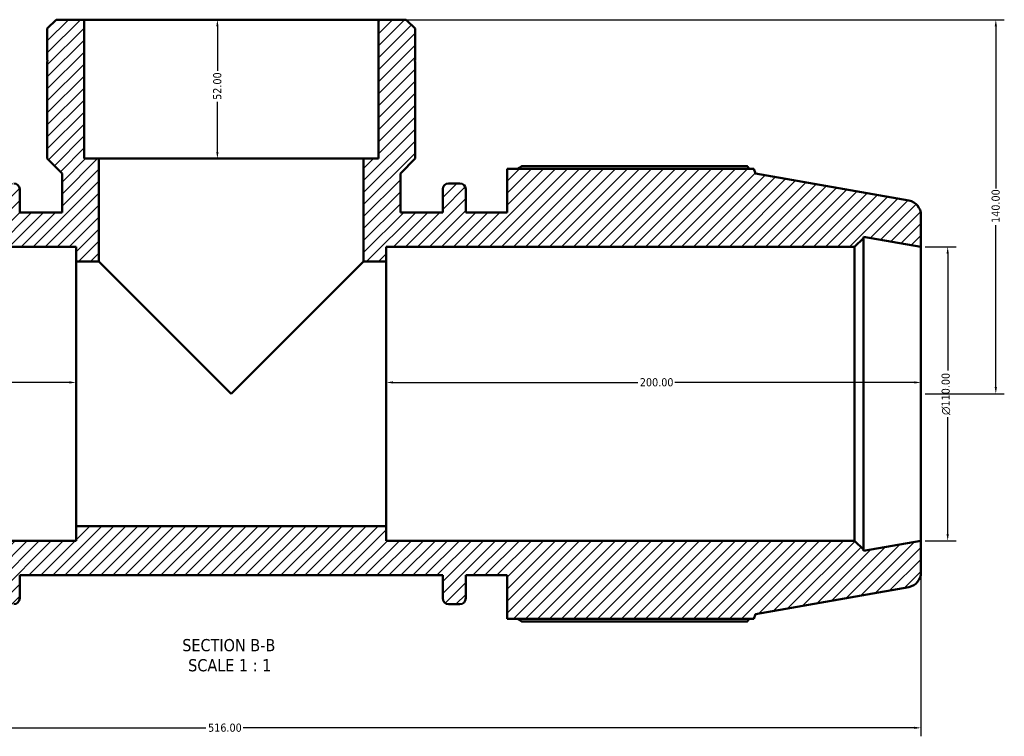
# Model space of a CAD drawing. Header units: millimetres. Extents: x -9 to 1277, y -434 to 883.
# Tile 3 of 8: x 480 to 849, y -434 to -166. Entities that reach past the tile are written whole.
import ezdxf

# ---------------------------------------------------------------- set-up
doc = ezdxf.new("R2010")
doc.units = ezdxf.units.MM
for name, color, linetype, lineweight in [('Dimension (ANSI)', 7, 'Continuous', 25), ('Hatch (ANSI)', 7, 'Continuous', 18), ('Symbol (ANSI)', 7, 'Continuous', 25), ('Visible (ANSI)', 7, 'Continuous', 50)]:
    doc.layers.add(name, color=color, linetype=linetype, lineweight=lineweight)
doc.styles.add('Label Text (ANSI)', font='tahoma.ttf')
doc.styles.add('Note Text (ANSI)', font='tahoma.ttf')
doc.dimstyles.new('Default - mm (ANSI)', dxfattribs={"dimtxt": 3.048, "dimasz": 2.5, "dimexe": 3.175, "dimexo": 1.6002, "dimgap": 0.8, "dimtad": 0, "dimtoh": 1, "dimrnd": 1e-08, "dimzin": 4, "dimdsep": 46, "dimtxsty": 'Note Text (ANSI)', "dimcen": 0.09, "dimdle": 10, "dimclrd": 256, "dimclre": 256, "dimclrt": 256, "dimadec": 1, "dimazin": 1, "dimtfac": 1, "dimtofl": 0, "dimtmove": 0, "dimatfit": 3, "dimfxl": 1, "dimtolj": 1, "dimtzin": 4, "dimlwd": -1, "dimlwe": -1, "dimarcsym": 0})

# ---------------------------------------------------------------- blocks, each defined once
blk = doc.blocks.new('*D7')
at = {"layer": 'Defpoints', "color": 0, "transparency": 16777216}
for p in [(614.57, -165.91), (845.53, -165.91), (817.53, -305.91)]:
    blk.add_point(p, dxfattribs=at)
at = {"layer": 'Dimension (ANSI)', "transparency": 16777216}
for p, q in [((616.17, -165.91), (848.71, -165.91)), ((845.53, -168.41), (845.53, -229.07)), ((845.53, -303.41), (845.53, -242.75)), ((819.13, -305.91), (848.71, -305.91))]:
    blk.add_line(p, q, dxfattribs=at)
for points in [[(845.11, -168.41), (845.95, -168.41), (845.53, -165.91)], [(845.11, -303.41), (845.95, -303.41), (845.53, -305.91)]]:
    blk.add_solid(points, dxfattribs=at)
at = {"layer": 'Dimension (ANSI)', "transparency": 16777216, "insert": (843.94, -241.95), "char_height": 3.048, "attachment_point": 1, "rotation": 90, "style": 'Note Text (ANSI)'}
blk.add_mtext('\\A1;140.00', dxfattribs=at)
blk = doc.blocks.new('*D8')
at = {"layer": 'Defpoints', "color": 0, "transparency": 16777216}
for p in [(559.53, -165.91), (554.36, -217.91), (559.53, -217.91)]:
    blk.add_point(p, dxfattribs=at)
at = {"layer": 'Dimension (ANSI)', "transparency": 16777216}
for p, q in [((554.36, -168.41), (554.36, -185.11)), ((554.36, -215.41), (554.36, -196.71))]:
    blk.add_line(p, q, dxfattribs=at)
for points in [[(553.94, -168.41), (554.77, -168.41), (554.36, -165.91)], [(553.94, -215.41), (554.77, -215.41), (554.36, -217.91)]]:
    blk.add_solid(points, dxfattribs=at)
at = {"layer": 'Dimension (ANSI)', "transparency": 16777216, "insert": (552.77, -195.91), "char_height": 3.048, "attachment_point": 1, "rotation": 90, "style": 'Note Text (ANSI)'}
blk.add_mtext('\\A1;52.00', dxfattribs=at)
blk = doc.blocks.new('*D9')
at = {"layer": 'Defpoints', "color": 0, "transparency": 16777216}
for p in [(617.53, -301.66), (617.53, -305.91), (817.53, -305.91)]:
    blk.add_point(p, dxfattribs=at)
at = {"layer": 'Dimension (ANSI)', "transparency": 16777216}
for p, q in [((620.03, -301.66), (711.57, -301.66)), ((815.03, -301.66), (725.49, -301.66))]:
    blk.add_line(p, q, dxfattribs=at)
for points in [[(620.03, -301.24), (620.03, -302.07), (617.53, -301.66)], [(815.03, -301.24), (815.03, -302.07), (817.53, -301.66)]]:
    blk.add_solid(points, dxfattribs=at)
at = {"layer": 'Dimension (ANSI)', "transparency": 16777216, "insert": (712.37, -300.07), "char_height": 3.048, "attachment_point": 1, "style": 'Note Text (ANSI)'}
blk.add_mtext('\\A1;200.00', dxfattribs=at)
blk = doc.blocks.new('*D10')
at = {"layer": 'Defpoints', "color": 0, "transparency": 16777216}
for p in [(301.53, -301.66), (301.53, -305.91), (501.53, -305.91)]:
    blk.add_point(p, dxfattribs=at)
at = {"layer": 'Dimension (ANSI)', "transparency": 16777216}
for p, q in [((304.03, -301.66), (395.57, -301.66)), ((499.03, -301.66), (409.49, -301.66))]:
    blk.add_line(p, q, dxfattribs=at)
for points in [[(304.03, -301.24), (304.03, -302.07), (301.53, -301.66)], [(499.03, -301.24), (499.03, -302.07), (501.53, -301.66)]]:
    blk.add_solid(points, dxfattribs=at)
at = {"layer": 'Dimension (ANSI)', "transparency": 16777216, "insert": (396.37, -300.07), "char_height": 3.048, "attachment_point": 1, "style": 'Note Text (ANSI)'}
blk.add_mtext('\\A1;200.00', dxfattribs=at)
blk = doc.blocks.new('*D11')
at = {"layer": 'Defpoints', "color": 0, "transparency": 16777216}
for p in [(301.53, -360.91), (817.53, -360.91), (817.53, -430.91)]:
    blk.add_point(p, dxfattribs=at)
at = {"layer": 'Dimension (ANSI)', "transparency": 16777216}
for p, q in [((301.53, -362.51), (301.53, -434.08)), ((817.53, -362.51), (817.53, -434.08)), ((304.03, -430.91), (550.09, -430.91)), ((815.03, -430.91), (563.98, -430.91))]:
    blk.add_line(p, q, dxfattribs=at)
for points in [[(304.03, -430.49), (304.03, -431.32), (301.53, -430.91)], [(815.03, -430.49), (815.03, -431.32), (817.53, -430.91)]]:
    blk.add_solid(points, dxfattribs=at)
at = {"layer": 'Dimension (ANSI)', "transparency": 16777216, "insert": (550.89, -429.32), "char_height": 3.048, "attachment_point": 1, "style": 'Note Text (ANSI)'}
blk.add_mtext('\\A1;516.00', dxfattribs=at)
blk = doc.blocks.new('*D13')
at = {"layer": 'Defpoints', "color": 0, "transparency": 16777216}
for p in [(817.53, -250.91), (817.53, -360.91), (827.53, -360.91)]:
    blk.add_point(p, dxfattribs=at)
at = {"layer": 'Dimension (ANSI)', "transparency": 16777216}
for p, q in [((819.13, -250.91), (830.71, -250.91)), ((827.53, -253.41), (827.53, -297.19)), ((827.53, -358.41), (827.53, -314.63)), ((819.13, -360.91), (830.71, -360.91))]:
    blk.add_line(p, q, dxfattribs=at)
for points in [[(827.11, -253.41), (827.95, -253.41), (827.53, -250.91)], [(827.11, -358.41), (827.95, -358.41), (827.53, -360.91)]]:
    blk.add_solid(points, dxfattribs=at)
at = {"layer": 'Dimension (ANSI)', "transparency": 16777216, "insert": (825.24, -313.83), "char_height": 3.048, "attachment_point": 1, "rotation": 90, "style": 'Note Text (ANSI)'}
blk.add_mtext('\\A1;\\fAIGDT|b0|i0;\\H3.0480;\\ln\\fTahoma|b0|i0;\\H3.0480;110.00', dxfattribs=at)

msp = doc.modelspace()

# ---------------------------------------------------------------- hatches: boundary and pattern name
at = {"layer": 'Hatch (ANSI)'}
h = msp.add_hatch(dxfattribs=at)
h.set_pattern_fill('ANSI31', color=256, scale=25.4, style=0)
h.set_pattern_definition([(45, (0, 0), (-2.245064, 2.245064), [])])
edge = h.paths.add_edge_path()
edge.add_ellipse((812.031, -372.793), major_axis=(0.955, -5.416), ratio=1, start_angle=0, end_angle=80)
edge.add_line((817.531, -372.793), (817.531, -360.908))
edge.add_line((817.531, -360.908), (796.031, -364.699))
edge.add_line((796.031, -364.699), (796.031, -364.208))
edge.add_line((796.031, -364.208), (792.731, -360.908))
edge.add_line((792.731, -360.908), (617.531, -360.908))
edge.add_line((617.531, -360.908), (617.531, -355.408))
edge.add_line((617.531, -355.408), (501.531, -355.408))
edge.add_line((501.531, -355.408), (501.531, -360.908))
edge.add_line((501.531, -360.908), (326.331, -360.908))
edge.add_line((326.331, -360.908), (323.031, -364.208))
edge.add_line((323.031, -364.208), (323.031, -364.699))
edge.add_line((323.031, -364.699), (301.531, -360.908))
edge.add_line((301.531, -360.908), (301.531, -372.793))
edge.add_ellipse((307.031, -372.793), major_axis=(-5.5, 0), ratio=1, start_angle=0, end_angle=80)
edge.add_line((306.076, -378.209), (363.451, -388.326))
edge.add_line((363.451, -388.326), (364.087, -390.073))
edge.add_line((364.087, -390.073), (456.331, -390.073))
edge.add_line((456.331, -390.073), (456.331, -373.783))
edge.add_line((456.331, -373.783), (471.811, -373.783))
edge.add_line((471.811, -373.783), (471.811, -382.443))
edge.add_ellipse((474.011, -382.443), major_axis=(-2.2, 0), ratio=1, start_angle=0, end_angle=90)
edge.add_line((474.011, -384.643), (478.211, -384.643))
edge.add_ellipse((478.211, -382.443), major_axis=(0, -2.2), ratio=1, start_angle=0, end_angle=90)
edge.add_line((480.411, -382.443), (480.411, -373.783))
edge.add_line((480.411, -373.783), (638.651, -373.783))
edge.add_line((638.651, -373.783), (638.651, -382.443))
edge.add_ellipse((640.851, -382.443), major_axis=(-2.2, 0), ratio=1, start_angle=0, end_angle=90)
edge.add_line((640.851, -384.643), (645.051, -384.643))
edge.add_ellipse((645.051, -382.443), major_axis=(0, -2.2), ratio=1, start_angle=0, end_angle=90)
edge.add_line((647.251, -382.443), (647.251, -373.783))
edge.add_line((647.251, -373.783), (662.731, -373.783))
edge.add_line((662.731, -373.783), (662.731, -390.073))
edge.add_line((662.731, -390.073), (754.975, -390.073))
edge.add_line((754.975, -390.073), (755.611, -388.326))
edge.add_line((755.611, -388.326), (812.986, -378.209))
edge = h.paths.add_edge_path()
edge.add_line((628.326, -169.21), (625.024, -165.908))
edge.add_line((625.024, -165.908), (614.567, -165.908))
edge.add_line((614.567, -165.908), (614.567, -217.908))
edge.add_line((614.567, -217.908), (609.031, -217.908))
edge.add_line((609.031, -217.908), (609.031, -256.408))
edge.add_line((609.031, -256.408), (617.531, -256.408))
edge.add_line((617.531, -256.408), (617.531, -250.908))
edge.add_line((617.531, -250.908), (792.731, -250.908))
edge.add_line((792.731, -250.908), (796.031, -247.608))
edge.add_line((796.031, -247.608), (796.031, -247.117))
edge.add_line((796.031, -247.117), (817.531, -250.908))
edge.add_line((817.531, -250.908), (817.531, -239.023))
edge.add_ellipse((812.031, -239.023), major_axis=(5.5, 0), ratio=1, start_angle=0, end_angle=80)
edge.add_line((812.986, -233.607), (755.611, -223.49))
edge.add_line((755.611, -223.49), (754.975, -221.743))
edge.add_line((754.975, -221.743), (662.731, -221.743))
edge.add_line((662.731, -221.743), (662.731, -238.033))
edge.add_line((662.731, -238.033), (647.251, -238.033))
edge.add_line((647.251, -238.033), (647.251, -229.373))
edge.add_ellipse((645.051, -229.373), major_axis=(2.2, 0), ratio=1, start_angle=0, end_angle=90)
edge.add_line((645.051, -227.173), (640.851, -227.173))
edge.add_ellipse((640.851, -229.373), major_axis=(0, 2.2), ratio=1, start_angle=0, end_angle=90)
edge.add_line((638.651, -229.373), (638.651, -238.033))
edge.add_line((638.651, -238.033), (622.823, -238.033))
edge.add_line((622.823, -238.033), (622.823, -223.412))
edge.add_line((622.823, -223.412), (628.326, -217.908))
edge.add_line((628.326, -217.908), (628.326, -181.508))
edge.add_line((628.326, -181.508), (628.026, -181.508))
edge.add_line((628.026, -181.508), (628.326, -181.208))
edge.add_line((628.326, -181.208), (628.326, -169.21))
edge = h.paths.add_edge_path()
edge.add_line((494.038, -165.908), (490.736, -169.21))
edge.add_line((490.736, -169.21), (490.736, -181.208))
edge.add_line((490.736, -181.208), (491.036, -181.508))
edge.add_line((491.036, -181.508), (490.736, -181.508))
edge.add_line((490.736, -181.508), (490.736, -217.908))
edge.add_line((490.736, -217.908), (496.24, -223.412))
edge.add_line((496.24, -223.412), (496.24, -238.033))
edge.add_line((496.24, -238.033), (480.411, -238.033))
edge.add_line((480.411, -238.033), (480.411, -229.373))
edge.add_ellipse((478.211, -229.373), major_axis=(2.2, 0), ratio=1, start_angle=0, end_angle=90)
edge.add_line((478.211, -227.173), (474.011, -227.173))
edge.add_ellipse((474.011, -229.373), major_axis=(0, 2.2), ratio=1, start_angle=0, end_angle=90)
edge.add_line((471.811, -229.373), (471.811, -238.033))
edge.add_line((471.811, -238.033), (456.331, -238.033))
edge.add_line((456.331, -238.033), (456.331, -221.743))
edge.add_line((456.331, -221.743), (364.087, -221.743))
edge.add_line((364.087, -221.743), (363.451, -223.49))
edge.add_line((363.451, -223.49), (306.076, -233.607))
edge.add_ellipse((307.031, -239.023), major_axis=(-0.955, 5.416), ratio=1, start_angle=0, end_angle=80)
edge.add_line((301.531, -239.023), (301.531, -250.908))
edge.add_line((301.531, -250.908), (323.031, -247.117))
edge.add_line((323.031, -247.117), (323.031, -247.608))
edge.add_line((323.031, -247.608), (326.331, -250.908))
edge.add_line((326.331, -250.908), (501.531, -250.908))
edge.add_line((501.531, -250.908), (501.531, -256.408))
edge.add_line((501.531, -256.408), (510.031, -256.408))
edge.add_line((510.031, -256.408), (510.031, -217.908))
edge.add_line((510.031, -217.908), (504.495, -217.908))
edge.add_line((504.495, -217.908), (504.495, -165.908))
edge.add_line((504.495, -165.908), (494.038, -165.908))

# ---------------------------------------------------------------- linework, layer by layer
at = {"layer": 'Visible (ANSI)'}
for p, q in [((494.038, -165.908), (490.736, -169.21)), ((490.736, -169.21), (490.736, -181.208)), ((504.495, -165.908), (494.038, -165.908)), ((504.495, -217.908), (504.495, -165.908)), ((614.567, -165.908), (504.495, -165.908)), ((625.024, -165.908), (614.567, -165.908)), ((614.567, -165.908), (614.567, -217.908)), ((628.326, -169.21), (625.024, -165.908)), ((628.326, -181.208), (628.326, -169.21)), ((490.736, -181.208), (491.036, -181.508)), ((491.036, -181.508), (490.736, -181.508)), ((490.736, -181.508), (490.736, -217.908)), ((628.026, -181.508), (628.326, -181.208)), ((628.326, -181.508), (628.026, -181.508)), ((628.326, -217.908), (628.326, -181.508)), ((490.736, -217.908), (496.24, -223.412)), ((510.031, -217.908), (504.495, -217.908)), ((510.031, -256.408), (510.031, -217.908)), ((609.031, -217.908), (510.031, -217.908)), ((614.567, -217.908), (609.031, -217.908)), ((609.031, -217.908), (609.031, -256.408)), ((622.823, -223.412), (628.326, -217.908)), ((752.67, -220.754), (668.161, -220.754)), ((496.24, -223.412), (496.24, -238.033)), ((622.823, -238.033), (622.823, -223.412)), ((754.975, -221.743), (662.731, -221.743)), ((662.731, -221.743), (662.731, -238.033)), ((755.611, -223.49), (754.975, -221.743)), ((812.986, -233.607), (755.611, -223.49)), ((645.051, -227.173), (640.851, -227.173)), ((480.411, -238.033), (480.411, -229.373)), ((638.651, -229.373), (638.651, -238.033)), ((647.251, -238.033), (647.251, -229.373)), ((496.24, -238.033), (480.411, -238.033)), ((638.651, -238.033), (622.823, -238.033)), ((662.731, -238.033), (647.251, -238.033)), ((817.531, -250.908), (817.531, -239.023)), ((792.731, -250.908), (796.031, -247.608)), ((796.031, -247.608), (796.031, -247.117)), ((796.031, -247.117), (817.531, -250.908)), ((796.031, -364.208), (796.031, -247.608)), ((326.331, -250.908), (501.531, -250.908)), ((501.531, -250.908), (501.531, -256.408)), ((617.531, -256.408), (617.531, -250.908)), ((617.531, -250.908), (792.731, -250.908)), ((792.731, -250.908), (792.731, -360.908)), ((817.531, -360.908), (817.531, -250.908)), ((501.531, -256.408), (510.031, -256.408)), ((501.531, -256.408), (501.531, -355.408)), ((510.031, -256.408), (559.531, -305.908)), ((559.531, -305.908), (609.031, -256.408)), ((609.031, -256.408), (617.531, -256.408)), ((617.531, -355.408), (617.531, -256.408)), ((617.531, -355.408), (501.531, -355.408)), ((501.531, -355.408), (501.531, -360.908)), ((617.531, -360.908), (617.531, -355.408)), ((501.531, -360.908), (326.331, -360.908)), ((792.731, -360.908), (617.531, -360.908)), ((796.031, -364.208), (792.731, -360.908)), ((817.531, -360.908), (796.031, -364.699)), ((817.531, -372.793), (817.531, -360.908)), ((796.031, -364.699), (796.031, -364.208)), ((480.411, -382.443), (480.411, -373.783)), ((480.411, -373.783), (638.651, -373.783)), ((638.651, -373.783), (638.651, -382.443)), ((647.251, -382.443), (647.251, -373.783)), ((647.251, -373.783), (662.731, -373.783)), ((662.731, -373.783), (662.731, -390.073)), ((755.611, -388.326), (812.986, -378.209)), ((640.851, -384.643), (645.051, -384.643)), ((662.731, -390.073), (754.975, -390.073)), ((754.975, -390.073), (755.611, -388.326)), ((668.161, -391.062), (752.67, -391.062))]:
    msp.add_line(p, q, dxfattribs=at)
for centre, radius, start, end in [((478.211, -229.373), 2.2, 0, 90), ((640.851, -229.373), 2.2, 90, 180), ((645.051, -229.373), 2.2, 0, 90), ((812.031, -239.023), 5.5, 0, 80), ((812.031, -372.793), 5.5, 280, 0), ((478.211, -382.443), 2.2, 270, 0), ((640.851, -382.443), 2.2, 180, 270), ((645.051, -382.443), 2.2, 270, 0)]:
    msp.add_arc(centre, radius, start, end, dxfattribs=at)
for points, weights in [([(666.584, -221.743), (667.359, -221.253), (668.161, -220.754)], [1.01263464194, 1.01489959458, 1.01701891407]), ([(753.244, -221.743), (752.962, -221.253), (752.67, -220.754)], [1.00067199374, 1.00041005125, 1]), ([(668.161, -391.062), (667.359, -390.563), (666.584, -390.073)], [1.01701891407, 1.01489959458, 1.01263464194]), ([(752.67, -391.062), (752.962, -390.563), (753.244, -390.073)], [1, 1.00041005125, 1.00067199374])]:
    msp.add_rational_spline(points, weights, degree=2, dxfattribs=at)

# ---------------------------------------------------------------- texts
at = {"layer": 'Symbol (ANSI)', "char_height": 4.572, "attachment_point": 7, "style": 'Label Text (ANSI)'}
for s, insert in [('SECTION B-B', (541.203, -402.337)), ('SCALE 1 : 1', (543.426, -409.85))]:
    msp.add_mtext(s, dxfattribs=dict(at, insert=insert))

# ---------------------------------------------------------------- dimensions: what is measured, and where the dimension line sits
at = {"layer": 'Dimension (ANSI)'}
for base, p1, p2, angle, override, picture, middle in [((554.356, -217.908), (559.531, -165.908), (559.531, -217.908), 270, {"dimtoh": 0, "dimdec": 2, "dimse1": 1, "dimse2": 1, "dimtp": 0, "dimtm": 0, "dimtdec": 2, "dimatfit": 1}, '*D8', (554.356, -190.908)), ((845.531, -165.908), (817.531, -305.908), (614.567, -165.908), 90, {"dimtoh": 0, "dimdec": 2, "dimtp": 0, "dimtm": 0, "dimtdec": 2, "dimatfit": 1}, '*D7', (845.531, -235.908)), ((617.531, -301.656), (817.531, -305.908), (617.531, -305.908), 180, {"dimtoh": 0, "dimdec": 2, "dimse1": 1, "dimse2": 1, "dimtp": 0, "dimtm": 0, "dimtdec": 2, "dimatfit": 1}, '*D9', (718.531, -301.656)), ((817.531, -430.908), (301.531, -360.908), (817.531, -360.908), 180, {"dimtoh": 0, "dimdec": 2, "dimtp": 0, "dimtm": 0, "dimtdec": 2, "dimatfit": 1}, '*D11', (557.031, -430.908))]:
    dim = msp.add_linear_dim(base=base, p1=p1, p2=p2, angle=angle, dimstyle='Default - mm (ANSI)', override=override, dxfattribs=at)
    dim.commit()
    dim.dimension.update_dxf_attribs({"geometry": picture, "text_midpoint": middle, "dimtype": 160})
dim = msp.add_linear_dim(base=(827.531, -360.908), p1=(817.531, -250.908), p2=(817.531, -360.908), angle=90, text='\\fAIGDT|b0|i0;\\H3.0480;\\ln\\fTahoma|b0|i0;\\H3.0480;<>', dimstyle='Default - mm (ANSI)', override={"dimtoh": 0, "dimdec": 2, "dimtp": 0, "dimtm": 0, "dimtdec": 2, "dimatfit": 1}, dxfattribs=at)
dim.commit()
dim.dimension.update_dxf_attribs({"geometry": '*D13', "text_midpoint": (827.531, -305.908), "dimtype": 160})
dim = msp.add_linear_dim(base=(301.531, -301.656), p1=(501.531, -305.908), p2=(301.531, -305.908), dimstyle='Default - mm (ANSI)', override={"dimtoh": 0, "dimdec": 2, "dimse1": 1, "dimse2": 1, "dimtp": 0, "dimtm": 0, "dimtdec": 2, "dimatfit": 1}, dxfattribs=at)
dim.commit()
dim.dimension.update_dxf_attribs({"geometry": '*D10', "text_midpoint": (402.531, -301.656), "dimtype": 160})

doc.saveas('drawing.dxf')
